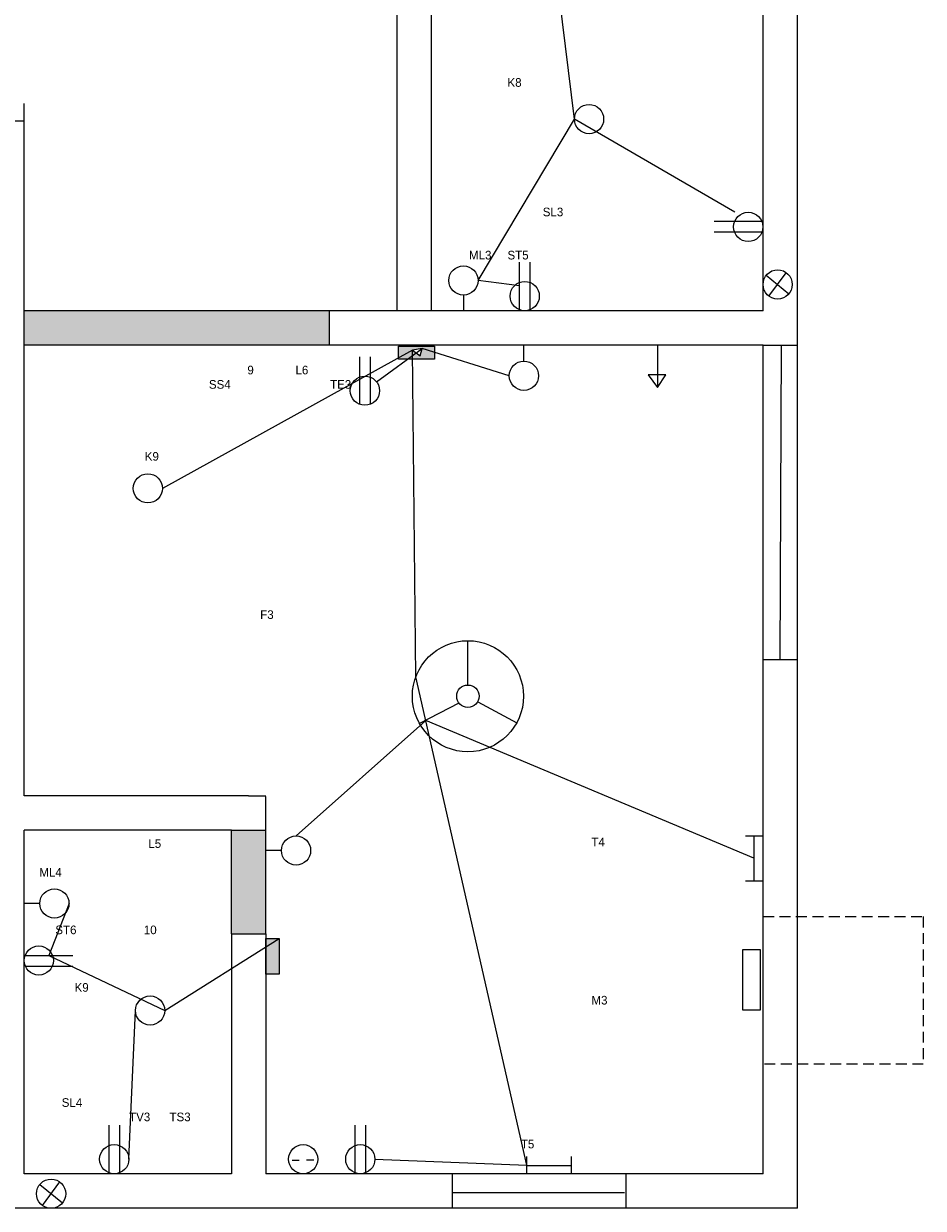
# Model space of a CAD drawing. Header units: inches. Extents: x 382 to 3589, y 252 to 2683.
# Tile 3 of 21: x 813 to 1074, y 1100 to 1443. Entities that reach past the tile are written whole.
import ezdxf

# ---------------------------------------------------------------- set-up
doc = ezdxf.new("R2010")
doc.units = ezdxf.units.IN
doc.linetypes.add('HIDDEN2', pattern=[4.7625, 3.175, -1.5875])

msp = doc.modelspace()

# ---------------------------------------------------------------- hatches: boundary and pattern name
at = {"linetype": 'HIDDEN2'}
msp.add_hatch(color=2, dxfattribs=at).paths.add_polyline_path([(901.75, 1359.64), (861.44, 1359.64), (813.44, 1359.64), (813.44, 1349.64), (861.44, 1349.64), (901.75, 1349.64)])
for color, points in [(5, [(932.25, 1349.41), (921.88, 1349.41), (921.88, 1345.58), (924.43, 1345.58), (926.94, 1347.41), (925.87, 1348.17), (928.69, 1348.69), (928.17, 1346.53), (926.94, 1347.41), (924.43, 1345.58), (932.25, 1345.58)]), (2, [(883.44, 1209.13), (873.44, 1209.13), (873.44, 1179.13), (883.44, 1179.13)]), (5, [(887.27, 1177.84), (883.44, 1177.84), (883.44, 1167.47), (887.27, 1167.47)])]:
    msp.add_hatch(color=color).paths.add_polyline_path(points)

# ---------------------------------------------------------------- linework, layer by layer
at = {"color": 4}
for p, q in [((972.8, 1415.14), (966.62, 1465.64)), ((944.88, 1368.39), (972.8, 1415.14)), ((1019.24, 1388.14), (972.8, 1415.14)), ((956.93, 1366.82), (944.88, 1368.39)), ((953.95, 1340.79), (928.69, 1348.69)), ((925.87, 1348.17), (853.49, 1308.18)), ((926.9, 1253.62), (925.87, 1348.17)), ((958.99, 1112.14), (926.9, 1253.62)), ((892.18, 1207.51), (929.76, 1240.98)), ((1024.79, 1201.02), (929.76, 1240.98)), ((826.42, 1187.94), (820.61, 1172.89)), ((854.15, 1156.93), (887.27, 1177.84)), ((820.61, 1172.89), (854.15, 1156.93)), ((843.75, 1113.87), (845.68, 1156.93)), ((915.02, 1113.87), (958.99, 1112.14))]:
    msp.add_line(p, q, dxfattribs=at)
for p, q in [((1027.44, 1359.64), (1027.44, 1460.64)), ((1037.44, 1354.64), (1037.44, 1460.64)), ((921.44, 1359.64), (921.44, 1455.64)), ((931.44, 1359.64), (931.44, 1455.64)), ((813.44, 1414.64), (813.44, 1419.64)), ((803.44, 1414.64), (813.44, 1414.64)), ((813.44, 1219.13), (813.44, 1414.64)), ((1027.07, 1385.52), (1013.31, 1385.52)), ((1027.12, 1382.43), (1013.31, 1382.43)), ((956.93, 1359.91), (956.93, 1373.72)), ((960.01, 1359.96), (960.01, 1373.72)), ((1028.39, 1369.92), (1034.94, 1364.56)), ((1029.16, 1363.83), (1034.17, 1370.65)), ((940.65, 1364.16), (940.65, 1359.64)), ((861.44, 1359.64), (813.44, 1359.64)), ((926.44, 1359.64), (861.44, 1359.64)), ((901.75, 1359.64), (901.75, 1349.64)), ((1027.44, 1359.64), (926.44, 1359.64)), ((1027.44, 1359.64), (931.44, 1359.64)), ((1037.44, 1258.64), (1037.44, 1354.64)), ((861.44, 1349.64), (813.44, 1349.64)), ((926.44, 1349.64), (861.44, 1349.64)), ((915.5, 1339.04), (928.69, 1348.69)), ((928.69, 1348.69), (925.87, 1348.17)), ((1027.44, 1349.64), (926.44, 1349.64)), ((928.17, 1346.53), (928.69, 1348.69)), ((958.18, 1345.02), (958.18, 1349.54)), ((996.85, 1349.69), (996.85, 1337.36)), ((1027.44, 1258.64), (1027.44, 1349.64)), ((910.65, 1332.5), (910.65, 1346.32)), ((913.74, 1332.55), (913.74, 1346.32)), ((925.87, 1348.17), (928.17, 1346.53)), ((999.32, 1341.02), (994.15, 1341.02)), ((994.15, 1341.02), (996.85, 1337.36)), ((996.85, 1337.36), (999.32, 1341.02)), ((941.96, 1251.21), (941.96, 1264.05)), ((1027.44, 1109.64), (1027.44, 1258.64)), ((1037.44, 1099.64), (1037.44, 1258.64)), ((939.36, 1246), (927.96, 1240.03)), ((944.81, 1246.39), (956.08, 1240.24)), ((878.44, 1219.13), (813.44, 1219.13)), ((878.44, 1219.13), (883.44, 1219.13)), ((883.44, 1179.13), (883.44, 1218.97)), ((813.44, 1109.64), (813.44, 1209.13)), ((873.44, 1209.13), (813.44, 1209.13)), ((873.44, 1179.13), (873.44, 1209.13)), ((873.44, 1209.13), (883.44, 1209.13)), ((1022.36, 1207.52), (1027.35, 1207.52)), ((1024.79, 1207.52), (1024.79, 1194.51)), ((887.95, 1203.28), (883.44, 1203.28)), ((1022.36, 1194.51), (1027.35, 1194.51)), ((817.95, 1187.94), (813.44, 1187.94)), ((873.44, 1179.13), (873.44, 1109.64)), ((873.44, 1179.13), (883.44, 1179.13)), ((883.44, 1179.13), (883.44, 1109.64)), ((813.7, 1172.89), (827.52, 1172.89)), ((813.75, 1169.81), (827.52, 1169.81)), ((838.04, 1109.91), (838.04, 1123.72)), ((841.13, 1109.96), (841.13, 1123.72)), ((909.3, 1109.91), (909.3, 1123.72)), ((912.39, 1109.96), (912.39, 1123.72)), ((891.04, 1113.62), (893.05, 1113.62)), ((895.17, 1113.7), (897.37, 1113.7)), ((958.99, 1109.64), (958.99, 1114.64)), ((958.99, 1112.08), (971.99, 1112.08)), ((971.99, 1109.64), (971.99, 1114.64)), ((873.44, 1109.64), (813.44, 1109.64)), ((1027.44, 1109.64), (883.44, 1109.64)), ((817.96, 1106.55), (824.51, 1101.19)), ((818.73, 1100.46), (823.74, 1107.28)), ((878.44, 1099.64), (808.44, 1099.64)), ((1037.44, 1099.64), (878.44, 1099.64))]:
    msp.add_line(p, q)
at = {"color": 3}
for p, q in [((1027.44, 1349.64), (1037.44, 1349.64)), ((1032.44, 1258.64), (1032.81, 1349.61)), ((1027.44, 1258.64), (1037.44, 1258.64)), ((937.53, 1099.64), (937.53, 1109.64)), ((987.66, 1109.64), (987.66, 1099.64)), ((987.35, 1104.12), (937.72, 1104.12))]:
    msp.add_line(p, q, dxfattribs=at)
at = {"linetype": 'HIDDEN2'}
for p, q in [((1027.44, 1184.14), (1073.86, 1184.14)), ((1073.86, 1184.14), (1073.86, 1141.35)), ((1073.86, 1141.35), (1027.44, 1141.35))]:
    msp.add_line(p, q, dxfattribs=at)
for points in [[(921.88, 1349.41), (932.25, 1349.41), (932.25, 1345.58), (921.88, 1345.58)], [(887.27, 1177.84), (887.27, 1167.47), (883.44, 1167.47), (883.44, 1177.84)], [(1026.72, 1174.47), (1021.46, 1174.47), (1021.46, 1157.12), (1026.72, 1157.12)]]:
    msp.add_lwpolyline(points, close=True)
for centre, radius in [((977.04, 1415.14), 4.23), ((1023.16, 1383.91), 4.23), ((940.65, 1368.39), 4.23), ((1031.67, 1367.24), 4.23), ((958.41, 1363.87), 4.23), ((958.18, 1340.79), 4.23), ((912.13, 1336.47), 4.23), ((849.26, 1308.18), 4.23), ((941.96, 1247.96), 16.09), ((941.96, 1247.96), 3.25), ((892.18, 1203.28), 4.23), ((822.18, 1187.94), 4.23), ((817.67, 1171.41), 4.23), ((849.91, 1156.93), 4.23), ((839.52, 1113.87), 4.23), ((894.23, 1113.87), 4.23), ((910.79, 1113.87), 4.23), ((821.23, 1103.87), 4.23)]:
    msp.add_circle(centre, radius)

# ---------------------------------------------------------------- texts
at = {"char_height": 2.5, "attachment_point": 1}
for s, insert, width in [('            K8\\P\\P\\P\\P\\P\\P\\P\\P\\P                       SL3\\P\\P\\PML3     ST5\\P\\P\\P   ', (942.27, 1426.99), 85.1698), ('                                   \\P                                       \\P\\P\\P\\P\\P\\P\\P                                 9             L6       \\P                     SS4                               TE3\\P\\P\\P\\P\\P K9\\P\\P \\P\\P\\P\\P\\P  \\P\\P\\P\\P                                     F3         ', (847.43, 1377.04), 156.7171), ('\\P\\P                                  L5\\P\\PML4\\P        \\P\\P\\P     ST6                     10\\P\\P\\P\\P           K9\\P\\P\\P\\P\\P\\P\\P\\P       SL4              \\P                            TV3      TS3', (817.81, 1214.88), 109.5858), ('\\P                        T4\\P\\P\\P\\P\\P\\P\\P\\P\\P\\P\\P                        M3\\P\\P\\P\\P\\P\\P\\P\\P\\P\\P  T5', (955.44, 1211.18), 76.865)]:
    msp.add_mtext(s, dxfattribs=dict(at, insert=insert, width=width))

doc.saveas('drawing.dxf')
